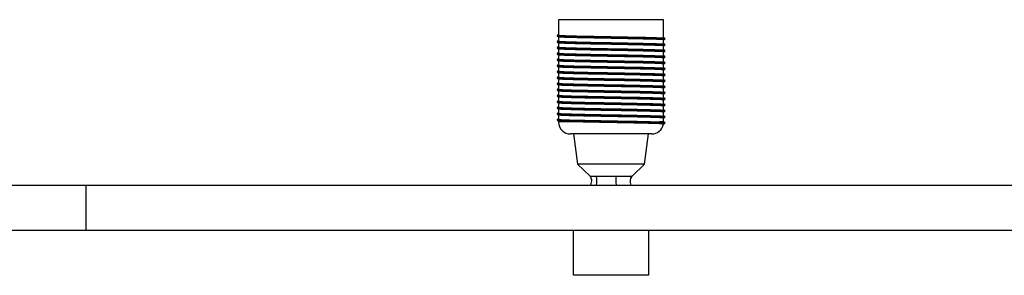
# Paper-space layout '_Izquierda' of a CAD drawing. Header units: millimetres. Extents: x -525 to 875, y -8 to 78.
# Tile 2 of 4: x -197 to 131, y -8 to 77. Entities that reach past the tile are written whole.
import ezdxf

# ---------------------------------------------------------------- set-up
doc = ezdxf.new("R2010")
doc.units = ezdxf.units.MM

psp = doc.layouts.new('_Izquierda')

# ---------------------------------------------------------------- linework, layer by layer
at = {"color": 7, "linetype": 'Continuous', "lineweight": 25}
for p, q in [((-17.5, 77.5), (-17.5, 72.37)), ((17.5, 77.5), (-17.5, 77.5)), ((17.5, 71.38), (17.5, 77.5)), ((-17.99, 72.25), (-17.85, 72.17)), ((-17.93, 72.09), (-18, 72.08)), ((-17.93, 70.09), (-18, 70.08)), ((-17.99, 70.25), (-17.85, 70.17)), ((-17.5, 71.79), (-17.5, 70.37)), ((-17.5, 69.79), (-17.5, 68.37)), ((17.5, 69.38), (17.5, 70.8)), ((17.59, 71.33), (17.87, 71.27)), ((17.59, 69.33), (17.87, 69.27)), ((17.93, 71.22), (17.99, 71.25)), ((18, 71.08), (17.93, 71.07)), ((17.93, 69.22), (17.99, 69.25)), ((18, 69.08), (17.93, 69.07)), ((-17.93, 68.09), (-18, 68.08)), ((-17.93, 66.09), (-18, 66.08)), ((-17.99, 68.25), (-17.85, 68.17)), ((-17.99, 66.25), (-17.85, 66.17)), ((-17.5, 67.79), (-17.5, 66.37)), ((-17.5, 65.79), (-17.5, 64.37)), ((17.5, 67.38), (17.5, 68.8)), ((17.5, 65.38), (17.5, 66.8)), ((17.59, 67.33), (17.87, 67.27)), ((17.93, 67.22), (17.99, 67.25)), ((18, 67.08), (17.93, 67.07)), ((-17.93, 64.09), (-18, 64.08)), ((-17.99, 64.25), (-17.85, 64.17)), ((-17.5, 63.79), (-17.5, 62.37)), ((17.5, 63.38), (17.5, 64.8)), ((17.5, 61.38), (17.5, 62.8)), ((17.59, 65.33), (17.87, 65.27)), ((17.59, 63.33), (17.87, 63.27)), ((17.93, 65.22), (17.99, 65.25)), ((18, 65.08), (17.93, 65.07)), ((17.93, 63.22), (17.99, 63.25)), ((18, 63.08), (17.93, 63.07)), ((-17.93, 62.09), (-18, 62.08)), ((-17.93, 60.09), (-18, 60.08)), ((-17.99, 62.25), (-17.85, 62.17)), ((-17.99, 60.25), (-17.85, 60.17)), ((-17.5, 61.79), (-17.5, 60.37)), ((-17.5, 59.79), (-17.5, 58.37)), ((17.5, 59.38), (17.5, 60.8)), ((17.59, 61.33), (17.87, 61.27)), ((17.59, 59.33), (17.87, 59.27)), ((17.93, 61.22), (17.99, 61.25)), ((18, 61.08), (17.93, 61.07)), ((17.93, 59.22), (17.99, 59.25)), ((18, 59.08), (17.93, 59.07)), ((-17.93, 58.09), (-18, 58.08)), ((-17.93, 56.09), (-18, 56.08)), ((-17.99, 58.25), (-17.85, 58.17)), ((-17.99, 56.25), (-17.85, 56.17)), ((-17.5, 57.79), (-17.5, 56.37)), ((-17.5, 55.79), (-17.5, 54.37)), ((17.5, 57.38), (17.5, 58.8)), ((17.5, 55.38), (17.5, 56.8)), ((17.59, 57.33), (17.87, 57.27)), ((17.93, 57.22), (17.99, 57.25)), ((18, 57.08), (17.93, 57.07)), ((-17.93, 54.09), (-18, 54.08)), ((-17.99, 54.25), (-17.85, 54.17)), ((-17.5, 53.79), (-17.5, 52.37)), ((17.5, 53.38), (17.5, 54.8)), ((17.5, 51.38), (17.5, 52.8)), ((17.59, 55.33), (17.87, 55.27)), ((17.59, 53.33), (17.87, 53.27)), ((17.93, 55.22), (17.99, 55.25)), ((18, 55.08), (17.93, 55.07)), ((17.93, 53.22), (17.99, 53.25)), ((18, 53.08), (17.93, 53.07)), ((-17.93, 52.09), (-18, 52.08)), ((-17.93, 50.09), (-18, 50.08)), ((-17.99, 52.25), (-17.85, 52.17)), ((-17.99, 50.25), (-17.85, 50.17)), ((-17.5, 51.79), (-17.5, 50.37)), ((-17.5, 49.79), (-17.5, 48.37)), ((17.5, 49.38), (17.5, 50.8)), ((17.59, 51.33), (17.87, 51.27)), ((17.59, 49.33), (17.87, 49.27)), ((17.93, 51.22), (17.99, 51.25)), ((18, 51.08), (17.93, 51.07)), ((17.93, 49.22), (17.99, 49.25)), ((-17.93, 48.09), (-18, 48.08)), ((-17.93, 46.09), (-18, 46.08)), ((-17.99, 48.25), (-17.85, 48.17)), ((-17.99, 46.25), (-17.85, 46.17)), ((-17.5, 47.79), (-17.5, 46.37)), ((17.5, 47.38), (17.5, 48.8)), ((17.5, 45.38), (17.5, 46.8)), ((17.59, 47.33), (17.87, 47.27)), ((18, 49.08), (17.93, 49.07)), ((17.93, 47.22), (17.99, 47.25)), ((18, 47.08), (17.93, 47.07)), ((-17.93, 44.09), (-18, 44.08)), ((-17.99, 44.25), (-17.85, 44.17)), ((-17.5, 45.79), (-17.5, 44.37)), ((-17.5, 43.79), (-17.5, 43.5)), ((17.5, 43.5), (17.5, 44.8)), ((17.59, 45.33), (17.87, 45.27)), ((17.59, 43.33), (17.87, 43.27)), ((17.93, 45.22), (17.99, 45.25)), ((18, 45.08), (17.93, 45.07)), ((17.93, 43.22), (17.99, 43.25)), ((18, 43.08), (17.93, 43.07)), ((13.5, 39.5), (-13.5, 39.5)), ((-12.5, 39.5), (-11.13, 29.5)), ((11.13, 29.5), (12.5, 39.5)), ((-11.13, 29.5), (-7, 25.5)), ((11.13, 29.5), (-11.13, 29.5)), ((7, 25.5), (11.13, 29.5)), ((-7.01, 25.52), (-6.47, 24.4)), ((-6.93, 25.5), (-6.98, 25.5)), ((6.47, 24.4), (7.01, 25.52)), ((6.76, 25.5), (6.93, 25.5)), ((6.99, 25.5), (6.96, 25.5)), ((-525, 22.5), (875, 22.5)), ((-175, 22.5), (-175, 7.5)), ((-525, 7.5), (875, 7.5)), ((-12.5, -7.5), (-12.5, 7.5)), ((12.5, 7.5), (12.5, -7.5)), ((12.5, -7.5), (-12.5, -7.5))]:
    psp.add_line(p, q, dxfattribs=at)
at = {"color": 8, "linetype": 'Continuous', "lineweight": 25}
for p, q in [((-10.49, 43.5), (-17.5, 43.5)), ((17.5, 43.5), (16.12, 43.5))]:
    psp.add_line(p, q, dxfattribs=at)
at = {"color": 7, "linetype": 'Continuous', "lineweight": 25}
for centre, start, end in [((-13.5, 43.5), 180, 270), ((13.5, 43.5), 270, 349.1575), ((13.5, 43.5), 358.1309, 360)]:
    psp.add_arc(centre, 4, start, end, dxfattribs=at)
for points, knots in [([(-17.87, 72.27), (-17.94, 72.27), (-18.07, 72.25), (-17.87, 72.24), (-17.76, 72.23)], [0, 0, 0, 0, 0.475164, 1, 1, 1, 1]), ([(-17.5, 72.56), (-17.57, 72.52), (-17.73, 72.42), (-17.9, 72.33), (-17.99, 72.27)], [0, 0, 0, 0, 0.428715, 1, 1, 1, 1]), ([(-17.5, 72.38), (-17.57, 72.34), (-17.73, 72.24), (-17.9, 72.15), (-17.99, 72.09)], [0, 0, 0, 0, 0.428943, 1, 1, 1, 1]), ([(-17.5, 72.37), (-17.38, 72.35), (-17.15, 72.29), (-15.31, 72.21), (-12.52, 72.12), (-8.85, 72.04), (-4.58, 71.96), (0, 71.87), (4.58, 71.79), (8.85, 71.71), (12.52, 71.62), (15.31, 71.54), (17.09, 71.46), (17.32, 71.41), (17.43, 71.38)], [0, 0, 0, 0, 0.08424, 0.168634, 0.252361, 0.337104, 0.420669, 0.505295, 0.589344, 0.673393, 0.758019, 0.841584, 0.926327, 1, 1, 1, 1]), ([(-17.87, 70.27), (-17.94, 70.27), (-18.07, 70.25), (-17.87, 70.24), (-17.76, 70.23)], [0, 0, 0, 0, 0.475164, 1, 1, 1, 1]), ([(-17.99, 72.08), (-17.88, 72.01), (-17.64, 71.87), (-17.41, 71.74), (-17.3, 71.67)], [0, 0, 0, 0, 0.5000064, 1, 1, 1, 1]), ([(-17.5, 70.56), (-17.57, 70.52), (-17.73, 70.42), (-17.9, 70.33), (-17.99, 70.27)], [0, 0, 0, 0, 0.428715, 1, 1, 1, 1]), ([(-17.5, 70.38), (-17.57, 70.34), (-17.73, 70.24), (-17.9, 70.15), (-17.99, 70.09)], [0, 0, 0, 0, 0.428943, 1, 1, 1, 1]), ([(-17.99, 70.08), (-17.88, 70.01), (-17.64, 69.87), (-17.41, 69.74), (-17.3, 69.67)], [0, 0, 0, 0, 0.500006, 1, 1, 1, 1]), ([(-17.93, 72.07), (-17.82, 72.05), (-17.58, 72), (-15.75, 71.92), (-12.88, 71.84), (-9.11, 71.75), (-4.71, 71.67), (-0.01, 71.58), (4.71, 71.5), (9.1, 71.42), (12.88, 71.33), (15.75, 71.25), (17.58, 71.17), (17.82, 71.12), (17.93, 71.09)], [0, 0, 0, 0, 0.075048, 0.160255, 0.244787, 0.330346, 0.414716, 0.500157, 0.585015, 0.669873, 0.755314, 0.839683, 0.925242, 1, 1, 1, 1]), ([(-17.93, 70.07), (-17.82, 70.05), (-17.58, 70), (-15.75, 69.92), (-12.88, 69.84), (-9.11, 69.75), (-4.71, 69.67), (-0.01, 69.58), (4.71, 69.5), (9.1, 69.42), (12.88, 69.33), (15.75, 69.25), (17.58, 69.17), (17.82, 69.12), (17.93, 69.09)], [0, 0, 0, 0, 0.075048, 0.160255, 0.244787, 0.330346, 0.414716, 0.500157, 0.585015, 0.669873, 0.755314, 0.839683, 0.925242, 1, 1, 1, 1]), ([(-17.5, 70.37), (-17.38, 70.35), (-17.15, 70.29), (-15.31, 70.21), (-12.52, 70.12), (-8.85, 70.04), (-4.58, 69.96), (0, 69.87), (4.58, 69.79), (8.85, 69.71), (12.52, 69.62), (15.31, 69.54), (17.09, 69.46), (17.32, 69.41), (17.43, 69.38)], [0, 0, 0, 0, 0.0842397, 0.1686342, 0.2523608, 0.3371038, 0.4206687, 0.5052952, 0.589344, 0.6733929, 0.7580194, 0.8415843, 0.9263272, 1, 1, 1, 1]), ([(17.5, 70.8), (17.5, 70.8), (17.7, 70.82), (17, 70.88), (15.35, 70.96), (12.5, 71.04), (8.85, 71.13), (4.57, 71.21), (-0.01, 71.3), (-4.59, 71.38), (-8.08, 71.45), (-11.01, 71.51), (-13.43, 71.57), (-15.61, 71.64), (-17.12, 71.71), (-17.32, 71.76), (-17.43, 71.79)], [0, 0, 0, 0, 0.000341, 0.084037, 0.168749, 0.252283, 0.336879, 0.420897, 0.504915, 0.58951, 0.673044, 0.711512, 0.78342, 0.854294, 0.926075, 1, 1, 1, 1]), ([(17.5, 68.8), (17.5, 68.8), (17.7, 68.82), (17, 68.88), (15.35, 68.96), (12.5, 69.04), (8.85, 69.13), (4.57, 69.21), (-0.01, 69.3), (-4.59, 69.38), (-8.08, 69.45), (-11.01, 69.51), (-13.43, 69.57), (-15.61, 69.64), (-17.12, 69.71), (-17.32, 69.76), (-17.43, 69.79)], [0, 0, 0, 0, 0.000341, 0.084037, 0.168749, 0.252283, 0.336879, 0.420897, 0.504915, 0.58951, 0.673044, 0.711512, 0.78342, 0.854294, 0.926075, 1, 1, 1, 1]), ([(17.99, 71.09), (17.9, 71.15), (17.71, 71.26), (17.52, 71.36), (17.43, 71.42)], [0, 0, 0, 0, 0.500005, 1, 1, 1, 1]), ([(17.99, 69.09), (17.9, 69.15), (17.71, 69.26), (17.52, 69.36), (17.43, 69.42)], [0, 0, 0, 0, 0.500005, 1, 1, 1, 1]), ([(17.99, 71.27), (17.9, 71.33), (17.73, 71.42), (17.57, 71.52), (17.5, 71.56)], [0, 0, 0, 0, 0.571285, 1, 1, 1, 1]), ([(17.5, 70.79), (17.55, 70.82), (17.71, 70.91), (17.88, 71.01), (17.99, 71.08)], [0, 0, 0, 0, 0.293633, 1, 1, 1, 1]), ([(17.99, 69.27), (17.9, 69.33), (17.73, 69.42), (17.57, 69.52), (17.5, 69.56)], [0, 0, 0, 0, 0.571285, 1, 1, 1, 1]), ([(17.5, 68.79), (17.55, 68.82), (17.71, 68.91), (17.88, 69.01), (17.99, 69.08)], [0, 0, 0, 0, 0.293633, 1, 1, 1, 1]), ([(-17.87, 68.27), (-17.94, 68.27), (-18.07, 68.25), (-17.87, 68.24), (-17.76, 68.23)], [0, 0, 0, 0, 0.475164, 1, 1, 1, 1]), ([(-17.87, 66.27), (-17.94, 66.27), (-18.07, 66.25), (-17.87, 66.24), (-17.76, 66.23)], [0, 0, 0, 0, 0.475164, 1, 1, 1, 1]), ([(-17.5, 68.56), (-17.57, 68.52), (-17.73, 68.42), (-17.9, 68.33), (-17.99, 68.27)], [0, 0, 0, 0, 0.428715, 1, 1, 1, 1]), ([(-17.5, 68.38), (-17.57, 68.34), (-17.73, 68.24), (-17.9, 68.15), (-17.99, 68.09)], [0, 0, 0, 0, 0.428943, 1, 1, 1, 1]), ([(-17.99, 68.08), (-17.88, 68.01), (-17.64, 67.87), (-17.41, 67.74), (-17.3, 67.67)], [0, 0, 0, 0, 0.5000064, 1, 1, 1, 1]), ([(-17.5, 66.56), (-17.57, 66.52), (-17.73, 66.42), (-17.9, 66.33), (-17.99, 66.27)], [0, 0, 0, 0, 0.428715, 1, 1, 1, 1]), ([(-17.5, 66.38), (-17.57, 66.34), (-17.73, 66.24), (-17.9, 66.15), (-17.99, 66.09)], [0, 0, 0, 0, 0.428943, 1, 1, 1, 1]), ([(-17.99, 66.08), (-17.88, 66.01), (-17.64, 65.87), (-17.41, 65.74), (-17.3, 65.67)], [0, 0, 0, 0, 0.5000064, 1, 1, 1, 1]), ([(-17.93, 68.07), (-17.82, 68.05), (-17.58, 68), (-15.75, 67.92), (-12.88, 67.84), (-9.11, 67.75), (-4.71, 67.67), (-0.01, 67.58), (4.71, 67.5), (9.1, 67.42), (12.88, 67.33), (15.75, 67.25), (17.58, 67.17), (17.82, 67.12), (17.93, 67.09)], [0, 0, 0, 0, 0.075048, 0.160255, 0.244787, 0.330346, 0.414716, 0.500157, 0.585015, 0.669873, 0.755314, 0.839683, 0.925242, 1, 1, 1, 1]), ([(-17.93, 66.07), (-17.82, 66.05), (-17.58, 66), (-15.75, 65.92), (-12.88, 65.84), (-9.11, 65.75), (-4.71, 65.67), (-0.01, 65.58), (4.71, 65.5), (9.1, 65.42), (12.88, 65.33), (15.75, 65.25), (17.58, 65.17), (17.82, 65.12), (17.93, 65.09)], [0, 0, 0, 0, 0.075048, 0.160255, 0.244787, 0.330346, 0.414716, 0.500157, 0.585015, 0.669873, 0.755314, 0.839683, 0.925242, 1, 1, 1, 1]), ([(-17.5, 68.37), (-17.38, 68.35), (-17.15, 68.29), (-15.31, 68.21), (-12.52, 68.12), (-8.85, 68.04), (-4.58, 67.96), (0, 67.87), (4.58, 67.79), (8.85, 67.71), (12.52, 67.62), (15.31, 67.54), (17.09, 67.46), (17.32, 67.41), (17.43, 67.38)], [0, 0, 0, 0, 0.08424, 0.168634, 0.252361, 0.337104, 0.420669, 0.505295, 0.589344, 0.673393, 0.758019, 0.841584, 0.926327, 1, 1, 1, 1]), ([(-17.5, 66.37), (-17.38, 66.35), (-17.15, 66.29), (-15.31, 66.21), (-12.52, 66.12), (-8.85, 66.04), (-4.58, 65.96), (0, 65.87), (4.58, 65.79), (8.85, 65.71), (12.52, 65.62), (15.31, 65.54), (17.09, 65.46), (17.32, 65.41), (17.43, 65.38)], [0, 0, 0, 0, 0.08424, 0.168634, 0.252361, 0.337104, 0.420669, 0.505295, 0.589344, 0.673393, 0.758019, 0.841584, 0.926327, 1, 1, 1, 1]), ([(17.5, 66.8), (17.5, 66.8), (17.7, 66.82), (17, 66.88), (15.35, 66.96), (12.5, 67.04), (8.85, 67.13), (4.57, 67.21), (-0.01, 67.3), (-4.59, 67.38), (-8.08, 67.45), (-11.01, 67.51), (-13.43, 67.57), (-15.61, 67.64), (-17.12, 67.71), (-17.32, 67.76), (-17.43, 67.79)], [0, 0, 0, 0, 0.000341, 0.084037, 0.168749, 0.252283, 0.336879, 0.420897, 0.504915, 0.58951, 0.673044, 0.711512, 0.78342, 0.854294, 0.926075, 1, 1, 1, 1]), ([(17.5, 64.8), (17.5, 64.8), (17.7, 64.82), (17, 64.88), (15.35, 64.96), (12.5, 65.04), (8.85, 65.13), (4.57, 65.21), (-0.01, 65.3), (-4.59, 65.38), (-8.08, 65.45), (-11.01, 65.51), (-13.43, 65.57), (-15.61, 65.64), (-17.12, 65.71), (-17.32, 65.76), (-17.43, 65.79)], [0, 0, 0, 0, 0.000341, 0.084037, 0.168749, 0.252283, 0.336879, 0.420897, 0.504915, 0.58951, 0.673044, 0.711512, 0.78342, 0.854294, 0.926075, 1, 1, 1, 1]), ([(17.99, 67.09), (17.9, 67.15), (17.71, 67.26), (17.52, 67.36), (17.43, 67.42)], [0, 0, 0, 0, 0.500005, 1, 1, 1, 1]), ([(17.99, 67.27), (17.9, 67.33), (17.73, 67.42), (17.57, 67.52), (17.5, 67.56)], [0, 0, 0, 0, 0.571285, 1, 1, 1, 1]), ([(17.5, 66.79), (17.55, 66.82), (17.71, 66.91), (17.88, 67.01), (17.99, 67.08)], [0, 0, 0, 0, 0.293633, 1, 1, 1, 1]), ([(-17.87, 64.27), (-17.94, 64.27), (-18.07, 64.25), (-17.87, 64.24), (-17.76, 64.23)], [0, 0, 0, 0, 0.475164, 1, 1, 1, 1]), ([(-17.5, 64.56), (-17.57, 64.52), (-17.73, 64.42), (-17.9, 64.33), (-17.99, 64.27)], [0, 0, 0, 0, 0.428715, 1, 1, 1, 1]), ([(-17.5, 64.38), (-17.57, 64.34), (-17.73, 64.24), (-17.9, 64.15), (-17.99, 64.09)], [0, 0, 0, 0, 0.428943, 1, 1, 1, 1]), ([(-17.99, 64.08), (-17.88, 64.01), (-17.64, 63.87), (-17.41, 63.74), (-17.3, 63.67)], [0, 0, 0, 0, 0.500006, 1, 1, 1, 1]), ([(-17.5, 62.56), (-17.57, 62.52), (-17.73, 62.42), (-17.9, 62.33), (-17.99, 62.27)], [0, 0, 0, 0, 0.428715, 1, 1, 1, 1]), ([(-17.5, 62.38), (-17.57, 62.34), (-17.73, 62.24), (-17.9, 62.15), (-17.99, 62.09)], [0, 0, 0, 0, 0.428943, 1, 1, 1, 1]), ([(-17.93, 64.07), (-17.82, 64.05), (-17.58, 64), (-15.75, 63.92), (-12.88, 63.84), (-9.11, 63.75), (-4.71, 63.67), (-0.01, 63.58), (4.71, 63.5), (9.1, 63.42), (12.88, 63.33), (15.75, 63.25), (17.58, 63.17), (17.82, 63.12), (17.93, 63.09)], [0, 0, 0, 0, 0.075048, 0.160255, 0.244787, 0.330346, 0.414716, 0.500157, 0.585015, 0.669873, 0.755314, 0.839683, 0.925242, 1, 1, 1, 1]), ([(-17.5, 64.37), (-17.38, 64.35), (-17.15, 64.29), (-15.31, 64.21), (-12.52, 64.12), (-8.85, 64.04), (-4.58, 63.96), (0, 63.87), (4.58, 63.79), (8.85, 63.71), (12.52, 63.62), (15.31, 63.54), (17.09, 63.46), (17.32, 63.41), (17.43, 63.38)], [0, 0, 0, 0, 0.0842397, 0.1686342, 0.2523608, 0.3371038, 0.4206687, 0.5052952, 0.589344, 0.6733929, 0.7580194, 0.8415843, 0.9263272, 1, 1, 1, 1]), ([(-17.5, 62.37), (-17.38, 62.35), (-17.15, 62.29), (-15.31, 62.21), (-12.52, 62.12), (-8.85, 62.04), (-4.58, 61.96), (0, 61.87), (4.58, 61.79), (8.85, 61.71), (12.52, 61.62), (15.31, 61.54), (17.09, 61.46), (17.32, 61.41), (17.43, 61.38)], [0, 0, 0, 0, 0.0842397, 0.1686342, 0.2523608, 0.3371038, 0.4206687, 0.5052952, 0.589344, 0.6733929, 0.7580194, 0.8415843, 0.9263272, 1, 1, 1, 1]), ([(17.5, 62.8), (17.5, 62.8), (17.7, 62.82), (17, 62.88), (15.35, 62.96), (12.5, 63.04), (8.85, 63.13), (4.57, 63.21), (-0.01, 63.3), (-4.59, 63.38), (-8.08, 63.45), (-11.01, 63.51), (-13.43, 63.57), (-15.61, 63.64), (-17.12, 63.71), (-17.32, 63.76), (-17.43, 63.79)], [0, 0, 0, 0, 0.0003411, 0.084037, 0.1687489, 0.2522832, 0.3368786, 0.4208966, 0.5049147, 0.5895101, 0.6730444, 0.7115115, 0.7834201, 0.8542941, 0.9260754, 1, 1, 1, 1]), ([(17.99, 65.09), (17.9, 65.15), (17.71, 65.26), (17.52, 65.36), (17.43, 65.42)], [0, 0, 0, 0, 0.500005, 1, 1, 1, 1]), ([(17.99, 63.09), (17.9, 63.15), (17.71, 63.26), (17.52, 63.36), (17.43, 63.42)], [0, 0, 0, 0, 0.500005, 1, 1, 1, 1]), ([(17.99, 65.27), (17.9, 65.33), (17.73, 65.42), (17.57, 65.52), (17.5, 65.56)], [0, 0, 0, 0, 0.571285, 1, 1, 1, 1]), ([(17.5, 64.79), (17.55, 64.82), (17.71, 64.91), (17.88, 65.01), (17.99, 65.08)], [0, 0, 0, 0, 0.293633, 1, 1, 1, 1]), ([(17.99, 63.27), (17.9, 63.33), (17.73, 63.42), (17.57, 63.52), (17.5, 63.56)], [0, 0, 0, 0, 0.571285, 1, 1, 1, 1]), ([(17.5, 62.79), (17.55, 62.82), (17.71, 62.91), (17.88, 63.01), (17.99, 63.08)], [0, 0, 0, 0, 0.293633, 1, 1, 1, 1]), ([(-17.87, 62.27), (-17.94, 62.27), (-18.07, 62.25), (-17.87, 62.24), (-17.76, 62.23)], [0, 0, 0, 0, 0.475164, 1, 1, 1, 1]), ([(-17.87, 60.27), (-17.94, 60.27), (-18.07, 60.25), (-17.87, 60.24), (-17.76, 60.23)], [0, 0, 0, 0, 0.475164, 1, 1, 1, 1]), ([(-17.99, 62.08), (-17.88, 62.01), (-17.64, 61.87), (-17.41, 61.74), (-17.3, 61.67)], [0, 0, 0, 0, 0.500006, 1, 1, 1, 1]), ([(-17.5, 60.56), (-17.57, 60.52), (-17.73, 60.42), (-17.9, 60.33), (-17.99, 60.27)], [0, 0, 0, 0, 0.428715, 1, 1, 1, 1]), ([(-17.5, 60.38), (-17.57, 60.34), (-17.73, 60.24), (-17.9, 60.15), (-17.99, 60.09)], [0, 0, 0, 0, 0.428943, 1, 1, 1, 1]), ([(-17.99, 60.08), (-17.88, 60.01), (-17.64, 59.87), (-17.41, 59.74), (-17.3, 59.67)], [0, 0, 0, 0, 0.5000064, 1, 1, 1, 1]), ([(-17.93, 62.07), (-17.82, 62.05), (-17.58, 62), (-15.75, 61.92), (-12.88, 61.84), (-9.11, 61.75), (-4.71, 61.67), (-0.01, 61.58), (4.71, 61.5), (9.1, 61.42), (12.88, 61.33), (15.75, 61.25), (17.58, 61.17), (17.82, 61.12), (17.93, 61.09)], [0, 0, 0, 0, 0.075048, 0.160255, 0.244787, 0.330346, 0.414716, 0.500157, 0.585015, 0.669873, 0.755314, 0.839683, 0.925242, 1, 1, 1, 1]), ([(-17.93, 60.07), (-17.82, 60.05), (-17.58, 60), (-15.75, 59.92), (-12.88, 59.84), (-9.11, 59.75), (-4.71, 59.67), (-0.01, 59.58), (4.71, 59.5), (9.1, 59.42), (12.88, 59.33), (15.75, 59.25), (17.58, 59.17), (17.82, 59.12), (17.93, 59.09)], [0, 0, 0, 0, 0.0750477, 0.1602546, 0.2447873, 0.3303461, 0.4147155, 0.5001567, 0.5850147, 0.6698726, 0.7553138, 0.8396832, 0.925242, 1, 1, 1, 1]), ([(-17.5, 60.37), (-17.38, 60.35), (-17.15, 60.29), (-15.31, 60.21), (-12.52, 60.12), (-8.85, 60.04), (-4.58, 59.96), (0, 59.87), (4.58, 59.79), (8.85, 59.71), (12.52, 59.62), (15.31, 59.54), (17.09, 59.46), (17.32, 59.41), (17.43, 59.38)], [0, 0, 0, 0, 0.08424, 0.168634, 0.252361, 0.337104, 0.420669, 0.505295, 0.589344, 0.673393, 0.758019, 0.841584, 0.926327, 1, 1, 1, 1]), ([(17.5, 60.8), (17.5, 60.8), (17.7, 60.82), (17, 60.88), (15.35, 60.96), (12.5, 61.04), (8.85, 61.13), (4.57, 61.21), (-0.01, 61.3), (-4.59, 61.38), (-8.08, 61.45), (-11.01, 61.51), (-13.43, 61.57), (-15.61, 61.64), (-17.12, 61.71), (-17.32, 61.76), (-17.43, 61.79)], [0, 0, 0, 0, 0.0003411, 0.084037, 0.1687489, 0.2522832, 0.3368786, 0.4208966, 0.5049147, 0.5895101, 0.6730444, 0.7115115, 0.7834201, 0.8542941, 0.9260754, 1, 1, 1, 1]), ([(17.5, 58.8), (17.5, 58.8), (17.7, 58.82), (17, 58.88), (15.35, 58.96), (12.5, 59.04), (8.85, 59.13), (4.57, 59.21), (-0.01, 59.3), (-4.59, 59.38), (-8.08, 59.45), (-11.01, 59.51), (-13.43, 59.57), (-15.61, 59.64), (-17.12, 59.71), (-17.32, 59.76), (-17.43, 59.79)], [0, 0, 0, 0, 0.0003411, 0.084037, 0.1687489, 0.2522832, 0.3368786, 0.4208966, 0.5049147, 0.5895101, 0.6730444, 0.7115115, 0.7834201, 0.8542941, 0.9260754, 1, 1, 1, 1]), ([(17.99, 61.09), (17.9, 61.15), (17.71, 61.26), (17.52, 61.36), (17.43, 61.42)], [0, 0, 0, 0, 0.500005, 1, 1, 1, 1]), ([(17.99, 59.09), (17.9, 59.15), (17.71, 59.26), (17.52, 59.36), (17.43, 59.42)], [0, 0, 0, 0, 0.500005, 1, 1, 1, 1]), ([(17.99, 61.27), (17.9, 61.33), (17.73, 61.42), (17.57, 61.52), (17.5, 61.56)], [0, 0, 0, 0, 0.571285, 1, 1, 1, 1]), ([(17.5, 60.79), (17.55, 60.82), (17.71, 60.91), (17.88, 61.01), (17.99, 61.08)], [0, 0, 0, 0, 0.293633, 1, 1, 1, 1]), ([(17.99, 59.27), (17.9, 59.33), (17.73, 59.42), (17.57, 59.52), (17.5, 59.56)], [0, 0, 0, 0, 0.5712845, 1, 1, 1, 1]), ([(17.5, 58.79), (17.55, 58.82), (17.71, 58.91), (17.88, 59.01), (17.99, 59.08)], [0, 0, 0, 0, 0.293633, 1, 1, 1, 1]), ([(-17.87, 58.27), (-17.94, 58.27), (-18.07, 58.25), (-17.87, 58.24), (-17.76, 58.23)], [0, 0, 0, 0, 0.475164, 1, 1, 1, 1]), ([(-17.87, 56.27), (-17.94, 56.27), (-18.07, 56.25), (-17.87, 56.24), (-17.76, 56.23)], [0, 0, 0, 0, 0.475164, 1, 1, 1, 1]), ([(-17.5, 58.56), (-17.57, 58.52), (-17.73, 58.42), (-17.9, 58.33), (-17.99, 58.27)], [0, 0, 0, 0, 0.428715, 1, 1, 1, 1]), ([(-17.5, 58.38), (-17.57, 58.34), (-17.73, 58.24), (-17.9, 58.15), (-17.99, 58.09)], [0, 0, 0, 0, 0.428943, 1, 1, 1, 1]), ([(-17.99, 58.08), (-17.88, 58.01), (-17.64, 57.87), (-17.41, 57.74), (-17.3, 57.67)], [0, 0, 0, 0, 0.500006, 1, 1, 1, 1]), ([(-17.5, 56.56), (-17.57, 56.52), (-17.73, 56.42), (-17.9, 56.33), (-17.99, 56.27)], [0, 0, 0, 0, 0.4287155, 1, 1, 1, 1]), ([(-17.5, 56.38), (-17.57, 56.34), (-17.73, 56.24), (-17.9, 56.15), (-17.99, 56.09)], [0, 0, 0, 0, 0.428943, 1, 1, 1, 1]), ([(-17.99, 56.08), (-17.88, 56.01), (-17.64, 55.87), (-17.41, 55.74), (-17.3, 55.67)], [0, 0, 0, 0, 0.500006, 1, 1, 1, 1]), ([(-17.93, 58.07), (-17.82, 58.05), (-17.58, 58), (-15.75, 57.92), (-12.88, 57.84), (-9.11, 57.75), (-4.71, 57.67), (-0.01, 57.58), (4.71, 57.5), (9.1, 57.42), (12.88, 57.33), (15.75, 57.25), (17.58, 57.17), (17.82, 57.12), (17.93, 57.09)], [0, 0, 0, 0, 0.075048, 0.160255, 0.244787, 0.330346, 0.414716, 0.500157, 0.585015, 0.669873, 0.755314, 0.839683, 0.925242, 1, 1, 1, 1]), ([(-17.93, 56.07), (-17.82, 56.05), (-17.58, 56), (-15.75, 55.92), (-12.88, 55.84), (-9.11, 55.75), (-4.71, 55.67), (-0.01, 55.58), (4.71, 55.5), (9.1, 55.42), (12.88, 55.33), (15.75, 55.25), (17.58, 55.17), (17.82, 55.12), (17.93, 55.09)], [0, 0, 0, 0, 0.075048, 0.160255, 0.244787, 0.330346, 0.414716, 0.500157, 0.585015, 0.669873, 0.755314, 0.839683, 0.925242, 1, 1, 1, 1]), ([(-17.5, 58.37), (-17.38, 58.35), (-17.15, 58.29), (-15.31, 58.21), (-12.52, 58.12), (-8.85, 58.04), (-4.58, 57.96), (0, 57.87), (4.58, 57.79), (8.85, 57.71), (12.52, 57.62), (15.31, 57.54), (17.09, 57.46), (17.32, 57.41), (17.43, 57.38)], [0, 0, 0, 0, 0.08424, 0.168634, 0.252361, 0.337104, 0.420669, 0.505295, 0.589344, 0.673393, 0.758019, 0.841584, 0.926327, 1, 1, 1, 1]), ([(-17.5, 56.37), (-17.38, 56.35), (-17.15, 56.29), (-15.31, 56.21), (-12.52, 56.12), (-8.85, 56.04), (-4.58, 55.96), (0, 55.87), (4.58, 55.79), (8.85, 55.71), (12.52, 55.62), (15.31, 55.54), (17.09, 55.46), (17.32, 55.41), (17.43, 55.38)], [0, 0, 0, 0, 0.08424, 0.168634, 0.252361, 0.337104, 0.420669, 0.505295, 0.589344, 0.673393, 0.758019, 0.841584, 0.926327, 1, 1, 1, 1]), ([(17.5, 56.8), (17.5, 56.8), (17.7, 56.82), (17, 56.88), (15.35, 56.96), (12.5, 57.04), (8.85, 57.13), (4.57, 57.21), (-0.01, 57.3), (-4.59, 57.38), (-8.08, 57.45), (-11.01, 57.51), (-13.43, 57.57), (-15.61, 57.64), (-17.12, 57.71), (-17.32, 57.76), (-17.43, 57.79)], [0, 0, 0, 0, 0.000341, 0.084037, 0.168749, 0.252283, 0.336879, 0.420897, 0.504915, 0.58951, 0.673044, 0.711512, 0.78342, 0.854294, 0.926075, 1, 1, 1, 1]), ([(17.5, 54.8), (17.5, 54.8), (17.7, 54.82), (17, 54.88), (15.35, 54.96), (12.5, 55.04), (8.85, 55.13), (4.57, 55.21), (-0.01, 55.3), (-4.59, 55.38), (-8.08, 55.45), (-11.01, 55.51), (-13.43, 55.57), (-15.61, 55.64), (-17.12, 55.71), (-17.32, 55.76), (-17.43, 55.79)], [0, 0, 0, 0, 0.000341, 0.084037, 0.168749, 0.252283, 0.336879, 0.420897, 0.504915, 0.58951, 0.673044, 0.711512, 0.78342, 0.854294, 0.926075, 1, 1, 1, 1]), ([(17.99, 57.09), (17.9, 57.15), (17.71, 57.26), (17.52, 57.36), (17.43, 57.42)], [0, 0, 0, 0, 0.500005, 1, 1, 1, 1]), ([(17.99, 57.27), (17.9, 57.33), (17.73, 57.42), (17.57, 57.52), (17.5, 57.56)], [0, 0, 0, 0, 0.571285, 1, 1, 1, 1]), ([(17.5, 56.79), (17.55, 56.82), (17.71, 56.91), (17.88, 57.01), (17.99, 57.08)], [0, 0, 0, 0, 0.293633, 1, 1, 1, 1]), ([(-17.87, 54.27), (-17.94, 54.27), (-18.07, 54.25), (-17.87, 54.24), (-17.76, 54.23)], [0, 0, 0, 0, 0.475164, 1, 1, 1, 1]), ([(-17.5, 54.56), (-17.57, 54.52), (-17.73, 54.42), (-17.9, 54.33), (-17.99, 54.27)], [0, 0, 0, 0, 0.4287155, 1, 1, 1, 1]), ([(-17.5, 54.38), (-17.57, 54.34), (-17.73, 54.24), (-17.9, 54.15), (-17.99, 54.09)], [0, 0, 0, 0, 0.428943, 1, 1, 1, 1]), ([(-17.99, 54.08), (-17.88, 54.01), (-17.64, 53.87), (-17.41, 53.74), (-17.3, 53.67)], [0, 0, 0, 0, 0.500006, 1, 1, 1, 1]), ([(-17.5, 52.56), (-17.57, 52.52), (-17.73, 52.42), (-17.9, 52.33), (-17.99, 52.27)], [0, 0, 0, 0, 0.4287155, 1, 1, 1, 1]), ([(-17.93, 54.07), (-17.82, 54.05), (-17.58, 54), (-15.75, 53.92), (-12.88, 53.84), (-9.11, 53.75), (-4.71, 53.67), (-0.01, 53.58), (4.71, 53.5), (9.1, 53.42), (12.88, 53.33), (15.75, 53.25), (17.58, 53.17), (17.82, 53.12), (17.93, 53.09)], [0, 0, 0, 0, 0.075048, 0.160255, 0.244787, 0.330346, 0.414716, 0.500157, 0.585015, 0.669873, 0.755314, 0.839683, 0.925242, 1, 1, 1, 1]), ([(-17.5, 54.37), (-17.38, 54.35), (-17.15, 54.29), (-15.31, 54.21), (-12.52, 54.12), (-8.85, 54.04), (-4.58, 53.96), (0, 53.87), (4.58, 53.79), (8.85, 53.71), (12.52, 53.62), (15.31, 53.54), (17.09, 53.46), (17.32, 53.41), (17.43, 53.38)], [0, 0, 0, 0, 0.08424, 0.168634, 0.252361, 0.337104, 0.420669, 0.505295, 0.589344, 0.673393, 0.758019, 0.841584, 0.926327, 1, 1, 1, 1]), ([(17.5, 52.8), (17.5, 52.8), (17.7, 52.82), (17, 52.88), (15.35, 52.96), (12.5, 53.04), (8.85, 53.13), (4.57, 53.21), (-0.01, 53.3), (-4.59, 53.38), (-8.08, 53.45), (-11.01, 53.51), (-13.43, 53.57), (-15.61, 53.64), (-17.12, 53.71), (-17.32, 53.76), (-17.43, 53.79)], [0, 0, 0, 0, 0.000341, 0.084037, 0.168749, 0.252283, 0.336879, 0.420897, 0.504915, 0.58951, 0.673044, 0.711512, 0.78342, 0.854294, 0.926075, 1, 1, 1, 1]), ([(17.99, 55.09), (17.9, 55.15), (17.71, 55.26), (17.52, 55.36), (17.43, 55.42)], [0, 0, 0, 0, 0.500005, 1, 1, 1, 1]), ([(17.99, 53.09), (17.9, 53.15), (17.71, 53.26), (17.52, 53.36), (17.43, 53.42)], [0, 0, 0, 0, 0.500005, 1, 1, 1, 1]), ([(17.99, 55.27), (17.9, 55.33), (17.73, 55.42), (17.57, 55.52), (17.5, 55.56)], [0, 0, 0, 0, 0.571285, 1, 1, 1, 1]), ([(17.5, 54.79), (17.55, 54.82), (17.71, 54.91), (17.88, 55.01), (17.99, 55.08)], [0, 0, 0, 0, 0.293633, 1, 1, 1, 1]), ([(17.99, 53.27), (17.9, 53.33), (17.73, 53.42), (17.57, 53.52), (17.5, 53.56)], [0, 0, 0, 0, 0.571285, 1, 1, 1, 1]), ([(17.5, 52.79), (17.55, 52.82), (17.71, 52.91), (17.88, 53.01), (17.99, 53.08)], [0, 0, 0, 0, 0.293633, 1, 1, 1, 1]), ([(-17.87, 52.27), (-17.94, 52.27), (-18.07, 52.25), (-17.87, 52.24), (-17.76, 52.23)], [0, 0, 0, 0, 0.475164, 1, 1, 1, 1]), ([(-17.87, 50.27), (-17.94, 50.27), (-18.07, 50.25), (-17.87, 50.24), (-17.76, 50.23)], [0, 0, 0, 0, 0.475164, 1, 1, 1, 1]), ([(-17.5, 52.38), (-17.57, 52.34), (-17.73, 52.24), (-17.9, 52.15), (-17.99, 52.09)], [0, 0, 0, 0, 0.428943, 1, 1, 1, 1]), ([(-17.99, 52.08), (-17.88, 52.01), (-17.64, 51.87), (-17.41, 51.74), (-17.3, 51.67)], [0, 0, 0, 0, 0.500006, 1, 1, 1, 1]), ([(-17.5, 50.56), (-17.57, 50.52), (-17.73, 50.42), (-17.9, 50.33), (-17.99, 50.27)], [0, 0, 0, 0, 0.4287155, 1, 1, 1, 1]), ([(-17.5, 50.38), (-17.57, 50.34), (-17.73, 50.24), (-17.9, 50.15), (-17.99, 50.09)], [0, 0, 0, 0, 0.428943, 1, 1, 1, 1]), ([(-17.99, 50.08), (-17.88, 50.01), (-17.64, 49.87), (-17.41, 49.74), (-17.3, 49.67)], [0, 0, 0, 0, 0.500006, 1, 1, 1, 1]), ([(-17.93, 52.07), (-17.82, 52.05), (-17.58, 52), (-15.75, 51.92), (-12.88, 51.84), (-9.11, 51.75), (-4.71, 51.67), (-0.01, 51.58), (4.71, 51.5), (9.1, 51.42), (12.88, 51.33), (15.75, 51.25), (17.58, 51.17), (17.82, 51.12), (17.93, 51.09)], [0, 0, 0, 0, 0.075048, 0.160255, 0.244787, 0.330346, 0.414716, 0.500157, 0.585015, 0.669873, 0.755314, 0.839683, 0.925242, 1, 1, 1, 1]), ([(-17.93, 50.07), (-17.82, 50.05), (-17.58, 50), (-15.75, 49.92), (-12.88, 49.84), (-9.11, 49.75), (-4.71, 49.67), (-0.01, 49.58), (4.71, 49.5), (9.1, 49.42), (12.88, 49.33), (15.75, 49.25), (17.58, 49.17), (17.82, 49.12), (17.93, 49.09)], [0, 0, 0, 0, 0.075048, 0.160255, 0.244787, 0.330346, 0.414716, 0.500157, 0.585015, 0.669873, 0.755314, 0.839683, 0.925242, 1, 1, 1, 1]), ([(-17.5, 52.37), (-17.38, 52.35), (-17.15, 52.29), (-15.31, 52.21), (-12.52, 52.12), (-8.85, 52.04), (-4.58, 51.96), (0, 51.87), (4.58, 51.79), (8.85, 51.71), (12.52, 51.62), (15.31, 51.54), (17.09, 51.46), (17.32, 51.41), (17.43, 51.38)], [0, 0, 0, 0, 0.08424, 0.168634, 0.252361, 0.337104, 0.420669, 0.505295, 0.589344, 0.673393, 0.758019, 0.841584, 0.926327, 1, 1, 1, 1]), ([(-17.5, 50.37), (-17.38, 50.35), (-17.15, 50.29), (-15.31, 50.21), (-12.52, 50.12), (-8.85, 50.04), (-4.58, 49.96), (0, 49.87), (4.58, 49.79), (8.85, 49.71), (12.52, 49.62), (15.31, 49.54), (17.09, 49.46), (17.32, 49.41), (17.43, 49.38)], [0, 0, 0, 0, 0.08424, 0.168634, 0.252361, 0.337104, 0.420669, 0.505295, 0.589344, 0.673393, 0.758019, 0.841584, 0.926327, 1, 1, 1, 1]), ([(17.5, 50.8), (17.5, 50.8), (17.7, 50.82), (17, 50.88), (15.35, 50.96), (12.5, 51.04), (8.85, 51.13), (4.57, 51.21), (-0.01, 51.3), (-4.59, 51.38), (-8.08, 51.45), (-11.01, 51.51), (-13.43, 51.57), (-15.61, 51.64), (-17.12, 51.71), (-17.32, 51.76), (-17.43, 51.79)], [0, 0, 0, 0, 0.000341, 0.084037, 0.168749, 0.252283, 0.336879, 0.420897, 0.504915, 0.58951, 0.673044, 0.711512, 0.78342, 0.854294, 0.926075, 1, 1, 1, 1]), ([(17.5, 48.8), (17.5, 48.8), (17.7, 48.82), (17, 48.88), (15.35, 48.96), (12.5, 49.04), (8.85, 49.13), (4.57, 49.21), (-0.01, 49.3), (-4.59, 49.38), (-8.08, 49.45), (-11.01, 49.51), (-13.43, 49.57), (-15.61, 49.64), (-17.12, 49.71), (-17.32, 49.76), (-17.43, 49.79)], [0, 0, 0, 0, 0.000341, 0.084037, 0.168749, 0.252283, 0.336879, 0.420897, 0.504915, 0.58951, 0.673044, 0.711512, 0.78342, 0.854294, 0.926075, 1, 1, 1, 1]), ([(17.99, 51.09), (17.9, 51.15), (17.71, 51.26), (17.52, 51.36), (17.43, 51.42)], [0, 0, 0, 0, 0.500005, 1, 1, 1, 1]), ([(17.99, 49.09), (17.9, 49.15), (17.71, 49.26), (17.52, 49.36), (17.43, 49.42)], [0, 0, 0, 0, 0.500005, 1, 1, 1, 1]), ([(17.99, 51.27), (17.9, 51.33), (17.73, 51.42), (17.57, 51.52), (17.5, 51.56)], [0, 0, 0, 0, 0.571285, 1, 1, 1, 1]), ([(17.5, 50.79), (17.55, 50.82), (17.71, 50.91), (17.88, 51.01), (17.99, 51.08)], [0, 0, 0, 0, 0.293633, 1, 1, 1, 1]), ([(17.99, 49.27), (17.9, 49.33), (17.73, 49.42), (17.57, 49.52), (17.5, 49.56)], [0, 0, 0, 0, 0.571285, 1, 1, 1, 1]), ([(-17.87, 48.27), (-17.94, 48.27), (-18.07, 48.25), (-17.87, 48.24), (-17.76, 48.23)], [0, 0, 0, 0, 0.475164, 1, 1, 1, 1]), ([(-17.87, 46.27), (-17.94, 46.27), (-18.07, 46.25), (-17.87, 46.24), (-17.76, 46.23)], [0, 0, 0, 0, 0.475164, 1, 1, 1, 1]), ([(-17.5, 48.56), (-17.57, 48.52), (-17.73, 48.42), (-17.9, 48.33), (-17.99, 48.27)], [0, 0, 0, 0, 0.428715, 1, 1, 1, 1]), ([(-17.5, 48.38), (-17.57, 48.34), (-17.73, 48.24), (-17.9, 48.15), (-17.99, 48.09)], [0, 0, 0, 0, 0.428943, 1, 1, 1, 1]), ([(-17.99, 48.08), (-17.88, 48.01), (-17.64, 47.87), (-17.41, 47.74), (-17.3, 47.67)], [0, 0, 0, 0, 0.500006, 1, 1, 1, 1]), ([(-17.5, 46.56), (-17.57, 46.52), (-17.73, 46.42), (-17.9, 46.33), (-17.99, 46.27)], [0, 0, 0, 0, 0.4287155, 1, 1, 1, 1]), ([(-17.5, 46.38), (-17.57, 46.34), (-17.73, 46.24), (-17.9, 46.15), (-17.99, 46.09)], [0, 0, 0, 0, 0.428943, 1, 1, 1, 1]), ([(-17.99, 46.08), (-17.88, 46.01), (-17.64, 45.87), (-17.41, 45.74), (-17.3, 45.67)], [0, 0, 0, 0, 0.500006, 1, 1, 1, 1]), ([(-17.93, 48.07), (-17.82, 48.05), (-17.58, 48), (-15.75, 47.92), (-12.88, 47.84), (-9.11, 47.75), (-4.71, 47.67), (-0.01, 47.58), (4.71, 47.5), (9.1, 47.42), (12.88, 47.33), (15.75, 47.25), (17.58, 47.17), (17.82, 47.12), (17.93, 47.09)], [0, 0, 0, 0, 0.075048, 0.160255, 0.244787, 0.330346, 0.414716, 0.500157, 0.585015, 0.669873, 0.755314, 0.839683, 0.925242, 1, 1, 1, 1]), ([(-17.93, 46.07), (-17.82, 46.05), (-17.58, 46), (-15.75, 45.92), (-12.88, 45.84), (-9.11, 45.75), (-4.71, 45.67), (-0.01, 45.58), (4.71, 45.5), (9.1, 45.42), (12.88, 45.33), (15.75, 45.25), (17.58, 45.17), (17.82, 45.12), (17.93, 45.09)], [0, 0, 0, 0, 0.075048, 0.160255, 0.244787, 0.330346, 0.414716, 0.500157, 0.585015, 0.669873, 0.755314, 0.839683, 0.925242, 1, 1, 1, 1]), ([(-17.5, 48.37), (-17.38, 48.35), (-17.15, 48.29), (-15.31, 48.21), (-12.52, 48.12), (-8.85, 48.04), (-4.58, 47.96), (0, 47.87), (4.58, 47.79), (8.85, 47.71), (12.52, 47.62), (15.31, 47.54), (17.09, 47.46), (17.32, 47.41), (17.43, 47.38)], [0, 0, 0, 0, 0.08424, 0.168634, 0.252361, 0.337104, 0.420669, 0.505295, 0.589344, 0.673393, 0.758019, 0.841584, 0.926327, 1, 1, 1, 1]), ([(-17.5, 46.37), (-17.38, 46.35), (-17.15, 46.29), (-15.31, 46.21), (-12.52, 46.12), (-8.85, 46.04), (-4.58, 45.96), (0, 45.87), (4.58, 45.79), (8.85, 45.71), (12.52, 45.62), (15.31, 45.54), (17.09, 45.46), (17.32, 45.41), (17.43, 45.38)], [0, 0, 0, 0, 0.08424, 0.168634, 0.252361, 0.337104, 0.420669, 0.505295, 0.589344, 0.673393, 0.758019, 0.841584, 0.926327, 1, 1, 1, 1]), ([(17.5, 46.8), (17.5, 46.8), (17.7, 46.82), (17, 46.88), (15.35, 46.96), (12.5, 47.04), (8.85, 47.13), (4.57, 47.21), (-0.01, 47.3), (-4.59, 47.38), (-8.08, 47.45), (-11.01, 47.51), (-13.43, 47.57), (-15.61, 47.64), (-17.12, 47.71), (-17.32, 47.76), (-17.43, 47.79)], [0, 0, 0, 0, 0.000341, 0.084037, 0.168749, 0.252283, 0.336879, 0.420897, 0.504915, 0.58951, 0.673044, 0.711512, 0.78342, 0.854294, 0.926075, 1, 1, 1, 1]), ([(17.99, 47.09), (17.9, 47.15), (17.71, 47.26), (17.52, 47.36), (17.43, 47.42)], [0, 0, 0, 0, 0.500005, 1, 1, 1, 1]), ([(17.5, 48.79), (17.55, 48.82), (17.71, 48.91), (17.88, 49.01), (17.99, 49.08)], [0, 0, 0, 0, 0.293633, 1, 1, 1, 1]), ([(17.99, 47.27), (17.9, 47.33), (17.73, 47.42), (17.57, 47.52), (17.5, 47.56)], [0, 0, 0, 0, 0.571285, 1, 1, 1, 1]), ([(17.5, 46.79), (17.55, 46.82), (17.71, 46.91), (17.88, 47.01), (17.99, 47.08)], [0, 0, 0, 0, 0.293633, 1, 1, 1, 1]), ([(-17.87, 44.27), (-17.94, 44.27), (-18.07, 44.25), (-17.87, 44.24), (-17.76, 44.23)], [0, 0, 0, 0, 0.475164, 1, 1, 1, 1]), ([(-17.5, 44.56), (-17.57, 44.52), (-17.73, 44.42), (-17.9, 44.33), (-17.99, 44.27)], [0, 0, 0, 0, 0.4287155, 1, 1, 1, 1]), ([(-17.5, 44.38), (-17.57, 44.34), (-17.73, 44.24), (-17.9, 44.15), (-17.99, 44.09)], [0, 0, 0, 0, 0.428943, 1, 1, 1, 1]), ([(-17.99, 44.08), (-17.88, 44.01), (-17.64, 43.87), (-17.41, 43.74), (-17.3, 43.67)], [0, 0, 0, 0, 0.500006, 1, 1, 1, 1]), ([(-17.93, 44.07), (-17.82, 44.05), (-17.58, 44), (-15.75, 43.92), (-12.88, 43.84), (-9.11, 43.75), (-4.71, 43.67), (-0.01, 43.58), (4.71, 43.5), (9.1, 43.42), (12.88, 43.33), (15.75, 43.25), (17.58, 43.17), (17.82, 43.12), (17.93, 43.09)], [0, 0, 0, 0, 0.075048, 0.160255, 0.244787, 0.330346, 0.414716, 0.500157, 0.585015, 0.669873, 0.755314, 0.839683, 0.925242, 1, 1, 1, 1]), ([(-17.5, 44.37), (-17.38, 44.35), (-17.15, 44.29), (-15.31, 44.21), (-12.52, 44.12), (-8.85, 44.04), (-4.58, 43.96), (0, 43.87), (4.58, 43.79), (8.86, 43.71), (12.51, 43.62), (14.87, 43.56), (15.81, 43.51), (16.12, 43.5)], [0, 0, 0, 0, 0.095515, 0.191206, 0.28614, 0.382226, 0.476977, 0.572931, 0.66823, 0.763529, 0.859483, 0.954233, 1, 1, 1, 1]), ([(17.5, 44.8), (17.5, 44.8), (17.7, 44.82), (17, 44.88), (15.35, 44.96), (12.5, 45.04), (8.85, 45.13), (4.57, 45.21), (-0.01, 45.3), (-4.59, 45.38), (-8.08, 45.45), (-11.01, 45.51), (-13.43, 45.57), (-15.61, 45.64), (-17.12, 45.71), (-17.32, 45.76), (-17.43, 45.79)], [0, 0, 0, 0, 0.000341, 0.084037, 0.168749, 0.252283, 0.336879, 0.420897, 0.504915, 0.58951, 0.673044, 0.711512, 0.78342, 0.854294, 0.926075, 1, 1, 1, 1]), ([(-10.49, 43.5), (-11.48, 43.52), (-13.45, 43.57), (-15.6, 43.64), (-17.12, 43.71), (-17.32, 43.76), (-17.43, 43.79)], [0, 0, 0, 0, 0.24926, 0.494933, 0.743752, 1, 1, 1, 1]), ([(17.38, 42.76), (17.37, 42.77), (17.33, 42.81), (16.63, 42.87), (15.5, 42.93), (13.89, 42.99), (11.92, 43.04), (9.58, 43.1), (7, 43.16), (4.19, 43.21), (1.28, 43.27), (-1.69, 43.32), (-4.58, 43.38), (-7.37, 43.43), (-9.3, 43.47), (-10.29, 43.5), (-10.49, 43.5)], [0, 0, 0, 0, 0.068814, 0.143703, 0.220763, 0.295652, 0.37271, 0.447667, 0.524793, 0.599818, 0.677016, 0.752092, 0.829344, 0.904448, 0.981728, 1, 1, 1, 1]), ([(16.12, 43.5), (16.32, 43.49), (16.87, 43.46), (17.38, 43.42), (17.41, 43.39), (17.43, 43.38)], [0, 0, 0, 0, 0.259353, 0.711126, 1, 1, 1, 1]), ([(17.3, 42.67), (17.41, 42.74), (17.64, 42.87), (17.88, 43.01), (17.99, 43.08)], [0, 0, 0, 0, 0.499994, 1, 1, 1, 1]), ([(17.99, 45.09), (17.9, 45.15), (17.71, 45.26), (17.52, 45.36), (17.43, 45.42)], [0, 0, 0, 0, 0.500005, 1, 1, 1, 1]), ([(17.99, 43.09), (17.9, 43.15), (17.71, 43.26), (17.52, 43.36), (17.43, 43.42)], [0, 0, 0, 0, 0.500005, 1, 1, 1, 1]), ([(17.99, 45.27), (17.9, 45.33), (17.73, 45.42), (17.57, 45.52), (17.5, 45.56)], [0, 0, 0, 0, 0.5712845, 1, 1, 1, 1]), ([(17.5, 44.79), (17.55, 44.82), (17.71, 44.91), (17.88, 45.01), (17.99, 45.08)], [0, 0, 0, 0, 0.293633, 1, 1, 1, 1]), ([(17.99, 43.27), (17.9, 43.33), (17.73, 43.42), (17.57, 43.52), (17.5, 43.56)], [0, 0, 0, 0, 0.571285, 1, 1, 1, 1]), ([(-6.69, 22.5), (-6.61, 22.82), (-6.46, 23.42), (-6.39, 24.1), (-6.48, 24.42), (-6.49, 24.46)], [0, 0, 0, 0, 0.502636, 0.929258, 1, 1, 1, 1]), ([(-6.33, 25.5), (-6.29, 25.5), (-6.21, 25.5), (-6.08, 25.5), (-5.95, 25.5), (-5.8, 25.5), (-5.65, 25.5), (-5.48, 25.5), (-5.31, 25.5), (-5.14, 25.5), (-5.01, 25.5), (-4.95, 25.5)], [0, 0, 0, 0, 0.111108, 0.222219, 0.333331, 0.444443, 0.555557, 0.666669, 0.777781, 0.888892, 1, 1, 1, 1]), ([(-4.95, 25.5), (-4.89, 25.5), (-4.78, 25.5), (-4.6, 25.5), (-4.42, 25.5), (-4.23, 25.5), (-3.96, 25.5), (-3.56, 25.5), (-3.2, 25.5), (-3, 25.5)], [0, 0, 0, 0, 0.099939, 0.199878, 0.299818, 0.399759, 0.499702, 0.712648, 1, 1, 1, 1]), ([(-0.57, 25.5), (-0.48, 25.5), (-0.3, 25.5), (-0.04, 25.5), (0.23, 25.5), (0.5, 25.5), (0.76, 25.5), (1.03, 25.5), (1.29, 25.5), (1.55, 25.5), (1.72, 25.5), (1.81, 25.5)], [0, 0, 0, 0, 0.111108, 0.222219, 0.333331, 0.444443, 0.555557, 0.666669, 0.777781, 0.888892, 1, 1, 1, 1]), ([(1.81, 25.5), (1.89, 25.5), (2.04, 25.5), (2.27, 25.5), (2.5, 25.5), (2.72, 25.5), (3.02, 25.5), (3.45, 25.5), (3.79, 25.5), (3.98, 25.5)], [0, 0, 0, 0, 0.099939, 0.199878, 0.299818, 0.399759, 0.499702, 0.712648, 1, 1, 1, 1]), ([(5.76, 25.5), (5.81, 25.5), (5.91, 25.5), (6.05, 25.5), (6.18, 25.5), (6.3, 25.5), (6.41, 25.5), (6.51, 25.5), (6.61, 25.5), (6.69, 25.5), (6.74, 25.5), (6.76, 25.5)], [0, 0, 0, 0, 0.111108, 0.222219, 0.333331, 0.444443, 0.555557, 0.666669, 0.777781, 0.888892, 1, 1, 1, 1])]:
    psp.add_open_spline(points, degree=3, knots=knots, dxfattribs=at)
for points in [[(-6.98, 25.5), (-6.91, 25.5), (-6.69, 25.5), (-6.33, 25.5)], [(-4.9, 22.5), (-4.62, 23.75), (-4.69, 24.66), (-4.95, 25.5)], [(-3, 25.5), (-2.23, 25.5), (-1.41, 25.5), (-0.57, 25.5)], [(1.79, 22.5), (1.69, 23.75), (1.71, 24.66), (1.81, 25.5)], [(3.98, 25.5), (4.67, 25.5), (5.28, 25.5), (5.76, 25.5)], [(6.69, 22.5), (6.31, 23.75), (6.4, 24.66), (6.76, 25.5)]]:
    psp.add_open_spline(points, degree=3, dxfattribs=at)

doc.saveas('drawing.dxf')
